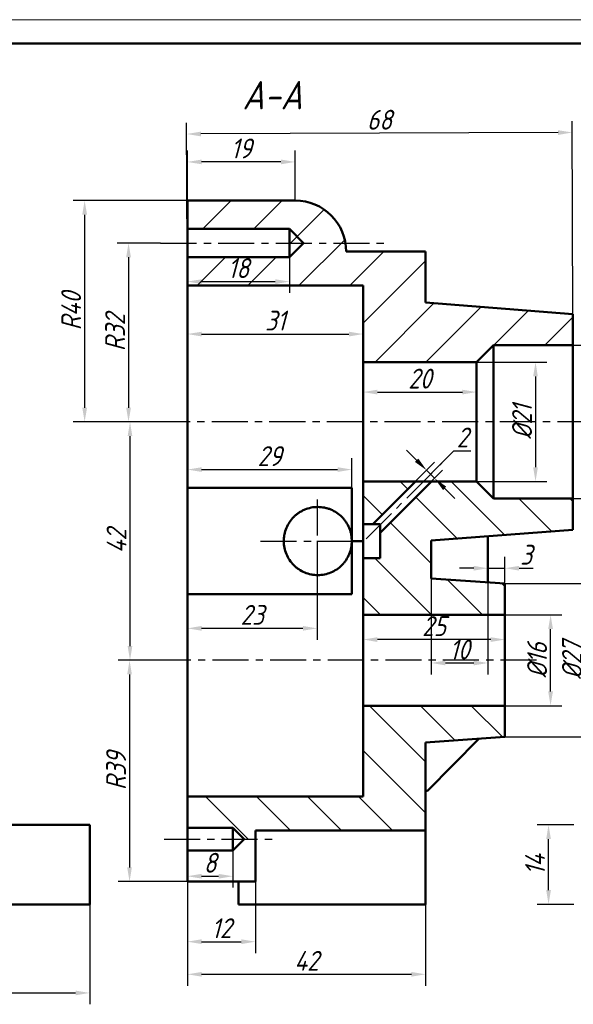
# Model space of a CAD drawing. Header units: millimetres. Extents: x 0 to 420, y -1 to 296.
# Tile 3 of 6: x 167 to 265, y 123 to 296. Entities that reach past the tile are written whole.
import ezdxf

# ---------------------------------------------------------------- set-up
doc = ezdxf.new("R2010")
doc.units = ezdxf.units.MM
doc.header["$LTSCALE"] = 0.2
doc.linetypes.add('CENTER', pattern=[50.8, 31.75, -6.35, 6.35, -6.35])
doc.layers.add('Thin Line', color=7, linetype='Continuous')
doc.layers.add('点划线', color=3, linetype='CENTER')
for name, color, linetype, lineweight in [('Think Line', 7, 'Continuous', 50), ('粗实线', 7, 'Continuous', 50), ('细实线', 7, 'Continuous', 25), ('阴影', 7, 'Continuous', 9)]:
    doc.layers.add(name, color=color, linetype=linetype, lineweight=lineweight)
doc.styles.add('尺寸数字', font='gbeitc.shx', dxfattribs={"bigfont": 'gbcbig.shx'})
doc.dimstyles.new("chang'an university", dxfattribs={"dimtxt": 3.5, "dimasz": 2.5, "dimexe": 2, "dimexo": 0, "dimtad": 1, "dimtoh": 1, "dimdec": 1, "dimdsep": 46, "dimtxsty": '尺寸数字', "dimcen": 2.5, "dimclrd": 256, "dimclre": 256, "dimclrt": 256, "dimadec": 0, "dimazin": 0, "dimtfac": 1, "dimtdec": 1, "dimtmove": 1, "dimatfit": 3, "dimfxl": 1, "dimlwd": -1, "dimlwe": -1, "dimarcsym": 0})
pattern_1 = [(45, (-234.062, -246.09), (-4.49013, 4.49013), [])]

# ---------------------------------------------------------------- blocks, each defined once
blk = doc.blocks.new('*D27')
at = {"layer": 'Defpoints', "color": 0, "transparency": 16777216}
for p in [(239.74, 197.7), (249.74, 196.99), (249.74, 182.79)]:
    blk.add_point(p, dxfattribs=at)
at = {"layer": 'Thin Line', "transparency": 16777216}
for p, q in [((239.74, 197.7), (239.74, 180.79)), ((249.74, 196.99), (249.74, 180.79)), ((242.24, 182.79), (247.24, 182.79))]:
    blk.add_line(p, q, dxfattribs=at)
for points in [[(242.24, 183.21), (242.24, 182.37), (239.74, 182.79)], [(247.24, 183.21), (247.24, 182.37), (249.74, 182.79)]]:
    blk.add_solid(points, dxfattribs=at)
at = {"layer": 'Thin Line', "transparency": 16777216, "insert": (244.74, 185.17), "char_height": 3.5, "attachment_point": 5, "style": '尺寸数字'}
blk.add_mtext('10', dxfattribs=at)
blk = doc.blocks.new('*D28')
at = {"layer": 'Defpoints', "color": 0, "transparency": 16777216}
for p in [(186.62, 225.27), (190.23, 225.27), (190.57, 183.27)]:
    blk.add_point(p, dxfattribs=at)
at = {"layer": 'Thin Line', "transparency": 16777216}
for p, q in [((190.23, 225.27), (184.62, 225.27)), ((186.62, 185.77), (186.62, 222.77)), ((190.57, 183.27), (184.62, 183.27))]:
    blk.add_line(p, q, dxfattribs=at)
for points in [[(186.2, 222.77), (187.03, 222.77), (186.62, 225.27)], [(186.2, 185.77), (187.03, 185.77), (186.62, 183.27)]]:
    blk.add_solid(points, dxfattribs=at)
at = {"layer": 'Thin Line', "transparency": 16777216, "insert": (184.24, 204.27), "char_height": 3.5, "attachment_point": 5, "rotation": 90, "style": '尺寸数字'}
blk.add_mtext('42', dxfattribs=at)
blk = doc.blocks.new('*D29')
at = {"layer": 'Defpoints', "color": 0, "transparency": 16777216}
for p in [(192.02, 256.77), (186.36, 225.27), (192.02, 225.27)]:
    blk.add_point(p, dxfattribs=at)
at = {"layer": 'Thin Line', "transparency": 16777216}
for p, q in [((192.02, 256.77), (184.36, 256.77)), ((186.36, 254.27), (186.36, 227.77)), ((192.02, 225.27), (184.36, 225.27))]:
    blk.add_line(p, q, dxfattribs=at)
for points in [[(185.94, 254.27), (186.78, 254.27), (186.36, 256.77)], [(185.94, 227.77), (186.78, 227.77), (186.36, 225.27)]]:
    blk.add_solid(points, dxfattribs=at)
at = {"layer": 'Thin Line', "transparency": 16777216, "insert": (183.99, 241.02), "char_height": 3.5, "attachment_point": 5, "rotation": 90, "style": '尺寸数字'}
blk.add_mtext('R32', dxfattribs=at)
blk = doc.blocks.new('*D30')
at = {"layer": 'Defpoints', "color": 0, "transparency": 16777216}
for p in [(196.74, 264.27), (178.62, 225.27), (196.74, 225.27)]:
    blk.add_point(p, dxfattribs=at)
at = {"layer": 'Thin Line', "transparency": 16777216}
for p, q in [((196.74, 264.27), (176.62, 264.27)), ((178.62, 261.77), (178.62, 227.77)), ((196.74, 225.27), (176.62, 225.27))]:
    blk.add_line(p, q, dxfattribs=at)
for points in [[(178.2, 261.77), (179.04, 261.77), (178.62, 264.27)], [(178.2, 227.77), (179.04, 227.77), (178.62, 225.27)]]:
    blk.add_solid(points, dxfattribs=at)
at = {"layer": 'Thin Line', "transparency": 16777216, "insert": (176.24, 244.77), "char_height": 3.5, "attachment_point": 5, "rotation": 90, "style": '尺寸数字'}
blk.add_mtext('R40', dxfattribs=at)
blk = doc.blocks.new('*D31')
at = {"layer": 'Defpoints', "color": 0, "transparency": 16777216}
for p in [(196.74, 271.06), (196.74, 264.27), (215.74, 264.27)]:
    blk.add_point(p, dxfattribs=at)
at = {"layer": 'Thin Line', "transparency": 16777216}
for p, q in [((196.74, 264.27), (196.74, 273.06)), ((215.74, 264.27), (215.74, 273.06)), ((213.24, 271.06), (199.24, 271.06))]:
    blk.add_line(p, q, dxfattribs=at)
for points in [[(199.24, 271.48), (199.24, 270.65), (196.74, 271.06)], [(213.24, 271.48), (213.24, 270.65), (215.74, 271.06)]]:
    blk.add_solid(points, dxfattribs=at)
at = {"layer": 'Thin Line', "transparency": 16777216, "insert": (206.24, 273.44), "char_height": 3.5, "attachment_point": 5, "style": '尺寸数字'}
blk.add_mtext('19', dxfattribs=at)
blk = doc.blocks.new('*D32')
at = {"layer": 'Defpoints', "color": 0, "transparency": 16777216}
for p in [(196.74, 144.27), (208.74, 144.27), (208.74, 133.69)]:
    blk.add_point(p, dxfattribs=at)
at = {"layer": 'Thin Line', "transparency": 16777216}
for p, q in [((196.74, 144.27), (196.74, 131.69)), ((208.74, 144.27), (208.74, 131.69)), ((199.24, 133.69), (206.24, 133.69))]:
    blk.add_line(p, q, dxfattribs=at)
for points in [[(199.24, 134.11), (199.24, 133.27), (196.74, 133.69)], [(206.24, 134.11), (206.24, 133.27), (208.74, 133.69)]]:
    blk.add_solid(points, dxfattribs=at)
at = {"layer": 'Thin Line', "transparency": 16777216, "insert": (202.74, 136.06), "char_height": 3.5, "attachment_point": 5, "style": '尺寸数字'}
blk.add_mtext('12', dxfattribs=at)
blk = doc.blocks.new('*D34')
at = {"layer": 'Defpoints', "color": 0, "transparency": 16777216}
for p in [(196.74, 144.27), (238.74, 144.27), (238.74, 127.94)]:
    blk.add_point(p, dxfattribs=at)
at = {"layer": 'Thin Line', "transparency": 16777216}
for p, q in [((196.74, 144.27), (196.74, 125.94)), ((238.74, 144.27), (238.74, 125.94)), ((199.24, 127.94), (236.24, 127.94))]:
    blk.add_line(p, q, dxfattribs=at)
for points in [[(199.24, 128.36), (199.24, 127.53), (196.74, 127.94)], [(236.24, 128.36), (236.24, 127.53), (238.74, 127.94)]]:
    blk.add_solid(points, dxfattribs=at)
at = {"layer": 'Thin Line', "transparency": 16777216, "insert": (217.74, 130.32), "char_height": 3.5, "attachment_point": 5, "style": '尺寸数字'}
blk.add_mtext('42', dxfattribs=at)
blk = doc.blocks.new('*D35')
at = {"layer": 'Defpoints', "color": 0, "transparency": 16777216}
for p in [(196.74, 183.27), (186.54, 144.27), (196.74, 144.27)]:
    blk.add_point(p, dxfattribs=at)
at = {"layer": 'Thin Line', "transparency": 16777216}
for p, q in [((196.74, 183.27), (184.54, 183.27)), ((186.54, 180.77), (186.54, 146.77)), ((196.74, 144.27), (184.54, 144.27))]:
    blk.add_line(p, q, dxfattribs=at)
for points in [[(186.12, 180.77), (186.95, 180.77), (186.54, 183.27)], [(186.12, 146.77), (186.95, 146.77), (186.54, 144.27)]]:
    blk.add_solid(points, dxfattribs=at)
at = {"layer": 'Thin Line', "transparency": 16777216, "insert": (184.16, 163.77), "char_height": 3.5, "attachment_point": 5, "rotation": 90, "style": '尺寸数字'}
blk.add_mtext('R39', dxfattribs=at)
blk = doc.blocks.new('*D43')
at = {"layer": 'Defpoints', "color": 0, "transparency": 16777216}
for p in [(257.74, 238.77), (257.74, 211.77), (274.76, 211.77)]:
    blk.add_point(p, dxfattribs=at)
at = {"layer": 'Thin Line', "transparency": 16777216}
for p, q in [((257.74, 238.77), (276.76, 238.77)), ((274.76, 236.27), (274.76, 214.27)), ((257.74, 211.77), (276.76, 211.77))]:
    blk.add_line(p, q, dxfattribs=at)
for points in [[(274.34, 236.27), (275.17, 236.27), (274.76, 238.77)], [(274.34, 214.27), (275.17, 214.27), (274.76, 211.77)]]:
    blk.add_solid(points, dxfattribs=at)
at = {"layer": 'Thin Line', "transparency": 16777216, "insert": (272.38, 225.27), "char_height": 3.5, "attachment_point": 5, "rotation": 90, "style": '尺寸数字'}
blk.add_mtext('%%C27', dxfattribs=at)
blk = doc.blocks.new('*D44')
at = {"layer": 'Defpoints', "color": 0, "transparency": 16777216}
for p in [(227.74, 235.77), (227.74, 214.77), (258.14, 214.77)]:
    blk.add_point(p, dxfattribs=at)
at = {"layer": 'Thin Line', "transparency": 16777216}
for p, q in [((227.74, 235.77), (260.14, 235.77)), ((258.14, 233.27), (258.14, 217.27)), ((227.74, 214.77), (260.14, 214.77))]:
    blk.add_line(p, q, dxfattribs=at)
for points in [[(257.72, 233.27), (258.55, 233.27), (258.14, 235.77)], [(257.72, 217.27), (258.55, 217.27), (258.14, 214.77)]]:
    blk.add_solid(points, dxfattribs=at)
at = {"layer": 'Thin Line', "transparency": 16777216, "insert": (255.76, 225.27), "char_height": 3.5, "attachment_point": 5, "rotation": 90, "style": '尺寸数字'}
blk.add_mtext('%%C21', dxfattribs=at)
blk = doc.blocks.new('*D45')
at = {"layer": 'Defpoints', "color": 0, "transparency": 16777216}
for p in [(240.34, 215.33), (233.21, 211.02), (234.63, 209.61)]:
    blk.add_point(p, dxfattribs=at)
at = {"layer": 'Thin Line', "transparency": 16777216}
for p, q in [((237.16, 218.51), (235.39, 220.28)), ((239.64, 216.03), (243.75, 220.14)), ((243.75, 220.14), (246.75, 220.14)), ((233.21, 211.02), (240.34, 218.15)), ((234.63, 209.61), (241.76, 216.74)), ((238.93, 216.74), (240.34, 215.33)), ((238.93, 216.74), (240.34, 215.33)), ((242.11, 213.56), (243.88, 211.79))]:
    blk.add_line(p, q, dxfattribs=at)
for points in [[(237.46, 218.8), (236.87, 218.21), (238.93, 216.74)], [(242.4, 213.85), (241.82, 213.26), (240.34, 215.33)]]:
    blk.add_solid(points, dxfattribs=at)
at = {"layer": 'Thin Line', "transparency": 16777216, "insert": (245.25, 222.52), "char_height": 3.5, "attachment_point": 5, "style": '尺寸数字'}
blk.add_mtext('2', dxfattribs=at)
blk = doc.blocks.new('*D46')
at = {"layer": 'Defpoints', "color": 0, "transparency": 16777216}
for p in [(227.74, 235.77), (247.74, 235.77), (247.74, 230.52)]:
    blk.add_point(p, dxfattribs=at)
at = {"layer": 'Thin Line', "transparency": 16777216}
for p, q in [((227.74, 235.77), (227.74, 228.52)), ((247.74, 235.77), (247.74, 228.52)), ((230.24, 230.52), (245.24, 230.52))]:
    blk.add_line(p, q, dxfattribs=at)
for points in [[(230.24, 230.93), (230.24, 230.1), (227.74, 230.52)], [(245.24, 230.93), (245.24, 230.1), (247.74, 230.52)]]:
    blk.add_solid(points, dxfattribs=at)
at = {"layer": 'Thin Line', "transparency": 16777216, "insert": (237.74, 232.89), "char_height": 3.5, "attachment_point": 5, "style": '尺寸数字'}
blk.add_mtext('20', dxfattribs=at)
blk = doc.blocks.new('*D47')
at = {"layer": 'Defpoints', "color": 0, "transparency": 16777216}
for p in [(196.74, 249.27), (227.74, 249.27), (227.74, 240.74)]:
    blk.add_point(p, dxfattribs=at)
at = {"layer": 'Thin Line', "transparency": 16777216}
for p, q in [((196.74, 249.27), (196.74, 238.74)), ((227.74, 249.27), (227.74, 238.74)), ((199.24, 240.74), (225.24, 240.74))]:
    blk.add_line(p, q, dxfattribs=at)
for points in [[(199.24, 241.15), (199.24, 240.32), (196.74, 240.74)], [(225.24, 241.15), (225.24, 240.32), (227.74, 240.74)]]:
    blk.add_solid(points, dxfattribs=at)
at = {"layer": 'Thin Line', "transparency": 16777216, "insert": (212.24, 243.11), "char_height": 3.5, "attachment_point": 5, "style": '尺寸数字'}
blk.add_mtext('31', dxfattribs=at)
blk = doc.blocks.new('*D48')
at = {"layer": 'Defpoints', "color": 0, "transparency": 16777216}
for p in [(225.74, 216.86), (196.74, 194.89), (225.74, 194.89)]:
    blk.add_point(p, dxfattribs=at)
at = {"layer": 'Thin Line', "transparency": 16777216}
for p, q in [((196.74, 194.89), (196.74, 218.86)), ((225.74, 194.89), (225.74, 218.86)), ((199.24, 216.86), (223.24, 216.86))]:
    blk.add_line(p, q, dxfattribs=at)
for points in [[(199.24, 217.28), (199.24, 216.45), (196.74, 216.86)], [(223.24, 217.28), (223.24, 216.45), (225.74, 216.86)]]:
    blk.add_solid(points, dxfattribs=at)
at = {"layer": 'Thin Line', "transparency": 16777216, "insert": (211.24, 219.24), "char_height": 3.5, "attachment_point": 5, "style": '尺寸数字'}
blk.add_mtext('29', dxfattribs=at)
blk = doc.blocks.new('*D55')
at = {"layer": 'Defpoints', "color": 0, "transparency": 16777216}
for p in [(252.74, 191.27), (260.79, 191.27), (252.74, 175.27)]:
    blk.add_point(p, dxfattribs=at)
at = {"layer": 'Thin Line', "transparency": 16777216}
for p, q in [((252.74, 191.27), (262.79, 191.27)), ((260.79, 177.77), (260.79, 188.77)), ((252.74, 175.27), (262.79, 175.27))]:
    blk.add_line(p, q, dxfattribs=at)
for points in [[(260.37, 188.77), (261.21, 188.77), (260.79, 191.27)], [(260.37, 177.77), (261.21, 177.77), (260.79, 175.27)]]:
    blk.add_solid(points, dxfattribs=at)
at = {"layer": 'Thin Line', "transparency": 16777216, "insert": (258.42, 183.27), "char_height": 3.5, "attachment_point": 5, "rotation": 90, "style": '尺寸数字'}
blk.add_mtext('%%C16', dxfattribs=at)
blk = doc.blocks.new('*D56')
at = {"layer": 'Defpoints', "color": 0, "transparency": 16777216}
for p in [(252.74, 196.77), (252.74, 169.78), (266.93, 169.78)]:
    blk.add_point(p, dxfattribs=at)
at = {"layer": 'Thin Line', "transparency": 16777216}
for p, q in [((252.74, 196.77), (268.93, 196.77)), ((266.93, 194.27), (266.93, 172.28)), ((252.74, 169.78), (268.93, 169.78))]:
    blk.add_line(p, q, dxfattribs=at)
for points in [[(266.52, 194.27), (267.35, 194.27), (266.93, 196.77)], [(266.52, 172.28), (267.35, 172.28), (266.93, 169.78)]]:
    blk.add_solid(points, dxfattribs=at)
at = {"layer": 'Thin Line', "transparency": 16777216, "insert": (264.56, 183.28), "char_height": 3.5, "attachment_point": 5, "rotation": 90, "style": '尺寸数字'}
blk.add_mtext('%%C27', dxfattribs=at)
blk = doc.blocks.new('*D58')
at = {"layer": 'Defpoints', "color": 0, "transparency": 16777216}
for p in [(260.43, 154.27), (264.87, 154.27), (264.87, 140.27)]:
    blk.add_point(p, dxfattribs=at)
at = {"layer": 'Thin Line', "transparency": 16777216}
for p, q in [((264.87, 154.27), (258.43, 154.27)), ((260.43, 142.77), (260.43, 151.77)), ((264.87, 140.27), (258.43, 140.27))]:
    blk.add_line(p, q, dxfattribs=at)
for points in [[(260.02, 151.77), (260.85, 151.77), (260.43, 154.27)], [(260.02, 142.77), (260.85, 142.77), (260.43, 140.27)]]:
    blk.add_solid(points, dxfattribs=at)
at = {"layer": 'Thin Line', "transparency": 16777216, "insert": (258.06, 147.27), "char_height": 3.5, "attachment_point": 5, "rotation": 90, "style": '尺寸数字'}
blk.add_mtext('14', dxfattribs=at)
blk = doc.blocks.new('*D63')
at = {"layer": 'Defpoints', "color": 0, "transparency": 16777216}
for p in [(43.51, 140.27), (179.51, 140.27), (179.51, 124.66)]:
    blk.add_point(p, dxfattribs=at)
at = {"layer": 'Thin Line', "transparency": 16777216}
for p, q in [((43.51, 140.27), (43.51, 122.66)), ((179.51, 140.27), (179.51, 122.66)), ((46.01, 124.66), (177.01, 124.66))]:
    blk.add_line(p, q, dxfattribs=at)
for points in [[(46.01, 125.07), (46.01, 124.24), (43.51, 124.66)], [(177.01, 125.07), (177.01, 124.24), (179.51, 124.66)]]:
    blk.add_solid(points, dxfattribs=at)
at = {"layer": 'Thin Line', "transparency": 16777216, "insert": (111.51, 127.03), "char_height": 3.5, "attachment_point": 5, "style": '尺寸数字'}
blk.add_mtext('136', dxfattribs=at)
blk = doc.blocks.new('*D79')
at = {"layer": 'Defpoints', "color": 0, "transparency": 16777216}
for p in [(196.62, 275.98), (196.74, 244.01), (264.74, 244.27)]:
    blk.add_point(p, dxfattribs=at)
at = {"layer": 'Thin Line', "transparency": 16777216}
for p, q in [((196.74, 244.01), (196.61, 277.98)), ((264.74, 244.27), (264.61, 278.25)), ((262.12, 276.24), (199.12, 275.99))]:
    blk.add_line(p, q, dxfattribs=at)
for points in [[(199.12, 276.4), (199.12, 275.57), (196.62, 275.98)], [(262.12, 276.65), (262.12, 275.82), (264.62, 276.25)]]:
    blk.add_solid(points, dxfattribs=at)
at = {"layer": 'Thin Line', "transparency": 16777216, "insert": (230.61, 278.49), "char_height": 3.5, "attachment_point": 5, "rotation": 0.226, "style": '尺寸数字'}
blk.add_mtext('68', dxfattribs=at)
blk = doc.blocks.new('*D80')
at = {"layer": 'Defpoints', "color": 0, "transparency": 16777216}
for p in [(252.74, 199.48), (249.74, 196.99), (252.74, 196.99)]:
    blk.add_point(p, dxfattribs=at)
at = {"layer": 'Thin Line', "transparency": 16777216}
for p, q in [((249.74, 196.99), (249.74, 201.48)), ((252.74, 196.99), (252.74, 201.48)), ((247.24, 199.48), (244.74, 199.48)), ((249.74, 199.48), (252.74, 199.48)), ((255.24, 199.48), (257.74, 199.48))]:
    blk.add_line(p, q, dxfattribs=at)
for points in [[(247.24, 199.9), (247.24, 199.07), (249.74, 199.48)], [(255.24, 199.9), (255.24, 199.07), (252.74, 199.48)]]:
    blk.add_solid(points, dxfattribs=at)
at = {"layer": 'Thin Line', "transparency": 16777216, "insert": (256.49, 201.86), "char_height": 3.5, "attachment_point": 5, "style": '尺寸数字'}
blk.add_mtext('3', dxfattribs=at)
blk = doc.blocks.new('*D81')
at = {"layer": 'Defpoints', "color": 0, "transparency": 16777216}
for p in [(227.74, 191.27), (252.74, 191.27), (227.74, 186.92)]:
    blk.add_point(p, dxfattribs=at)
at = {"layer": 'Thin Line', "transparency": 16777216}
for p, q in [((227.74, 191.27), (227.74, 184.92)), ((252.74, 191.27), (252.74, 184.92)), ((250.24, 186.92), (230.24, 186.92))]:
    blk.add_line(p, q, dxfattribs=at)
for points in [[(230.24, 187.33), (230.24, 186.5), (227.74, 186.92)], [(250.24, 187.33), (250.24, 186.5), (252.74, 186.92)]]:
    blk.add_solid(points, dxfattribs=at)
at = {"layer": 'Thin Line', "transparency": 16777216, "insert": (240.24, 189.29), "char_height": 3.5, "attachment_point": 5, "style": '尺寸数字'}
blk.add_mtext('25', dxfattribs=at)
blk = doc.blocks.new('*D82')
at = {"layer": 'Defpoints', "color": 0, "transparency": 16777216}
for p in [(196.74, 149.77), (204.74, 149.77), (204.74, 145.22)]:
    blk.add_point(p, dxfattribs=at)
at = {"layer": 'Thin Line', "transparency": 16777216}
for p, q in [((196.74, 149.77), (196.74, 143.22)), ((204.74, 149.77), (204.74, 143.22)), ((199.24, 145.22), (202.24, 145.22))]:
    blk.add_line(p, q, dxfattribs=at)
for points in [[(199.24, 145.64), (199.24, 144.8), (196.74, 145.22)], [(202.24, 145.64), (202.24, 144.8), (204.74, 145.22)]]:
    blk.add_solid(points, dxfattribs=at)
at = {"layer": 'Thin Line', "transparency": 16777216, "insert": (200.74, 147.59), "char_height": 3.5, "attachment_point": 5, "style": '尺寸数字'}
blk.add_mtext('8', dxfattribs=at)
blk = doc.blocks.new('*D83')
at = {"layer": 'Defpoints', "color": 0, "transparency": 16777216}
for p in [(196.74, 254.27), (214.74, 254.27), (214.74, 249.98)]:
    blk.add_point(p, dxfattribs=at)
at = {"layer": 'Thin Line', "transparency": 16777216}
for p, q in [((196.74, 254.27), (196.74, 247.98)), ((214.74, 254.27), (214.74, 247.98)), ((199.24, 249.98), (212.24, 249.98))]:
    blk.add_line(p, q, dxfattribs=at)
for points in [[(199.24, 250.39), (199.24, 249.56), (196.74, 249.98)], [(212.24, 250.39), (212.24, 249.56), (214.74, 249.98)]]:
    blk.add_solid(points, dxfattribs=at)
at = {"layer": 'Thin Line', "transparency": 16777216, "insert": (205.74, 252.35), "char_height": 3.5, "attachment_point": 5, "style": '尺寸数字'}
blk.add_mtext('18', dxfattribs=at)
blk = doc.blocks.new('*D85')
at = {"layer": 'Defpoints', "color": 0, "transparency": 16777216}
for p in [(196.74, 204.32), (219.62, 204.32), (196.74, 188.89)]:
    blk.add_point(p, dxfattribs=at)
at = {"layer": 'Thin Line', "transparency": 16777216}
for p, q in [((196.74, 204.32), (196.74, 186.89)), ((219.62, 204.32), (219.62, 186.89)), ((217.12, 188.89), (199.24, 188.89))]:
    blk.add_line(p, q, dxfattribs=at)
for points in [[(199.24, 189.31), (199.24, 188.48), (196.74, 188.89)], [(217.12, 189.31), (217.12, 188.48), (219.62, 188.89)]]:
    blk.add_solid(points, dxfattribs=at)
at = {"layer": 'Thin Line', "transparency": 16777216, "insert": (208.18, 191.27), "char_height": 3.5, "attachment_point": 5, "style": '尺寸数字'}
blk.add_mtext('23', dxfattribs=at)

msp = doc.modelspace()

# ---------------------------------------------------------------- hatches: boundary and pattern name
at = {"layer": '阴影', "linetype": 'Continuous', "lineweight": 25}
h = msp.add_hatch(dxfattribs=at)
h.set_pattern_fill('ANSI31', scale=2, style=0)
h.set_pattern_definition(pattern_1)
edge = h.paths.add_edge_path(flags=0)
edge.add_line((264.74, 238.77), (250.74, 238.77))
edge.add_line((250.74, 238.77), (247.74, 235.77))
edge.add_line((247.74, 235.77), (227.74, 235.77))
edge.add_line((227.74, 235.77), (227.74, 249.27))
edge.add_line((227.74, 249.27), (196.74, 249.27))
edge.add_line((196.74, 249.27), (196.74, 254.27))
edge.add_line((196.74, 254.27), (214.74, 254.27))
edge.add_line((214.74, 254.27), (214.74, 259.27))
edge.add_line((214.74, 259.27), (196.74, 259.27))
edge.add_line((196.74, 259.27), (196.74, 264.27))
edge.add_line((196.74, 264.27), (208.74, 264.27))
edge.add_line((208.74, 264.27), (215.74, 264.27))
edge.add_arc((215.74, 255.27), 9, 0, 90, ccw=False)
edge.add_line((224.74, 255.27), (238.74, 255.27))
edge.add_line((238.74, 255.27), (238.74, 246.27))
edge.add_line((238.74, 246.27), (264.74, 244.27))
edge.add_line((264.74, 244.27), (264.74, 238.77))
at = {"layer": '阴影'}
h = msp.add_hatch(dxfattribs=at)
h.set_pattern_fill('ANSI31', color=256, scale=2, angle=90)
h.paths.add_polyline_path([(252.74, 169.78), (252.74, 175.27), (227.74, 175.27), (227.74, 159.27), (196.74, 159.27), (196.74, 153.77), (204.74, 153.77), (206.74, 151.77), (208.74, 151.77), (208.74, 153.27), (238.74, 153.27), (238.74, 168.78)])
h.paths.add_polyline_path([(239.74, 204.35), (264.74, 206.27), (264.74, 211.77), (250.74, 211.77), (247.74, 214.77), (239.79, 214.77), (230.74, 205.73), (230.74, 201.27), (227.74, 201.27), (227.74, 191.27), (252.74, 191.27), (252.74, 196.77), (239.74, 197.7)])
h.paths.add_polyline_path([(236.96, 214.77), (227.74, 214.77), (227.74, 207.27), (229.46, 207.27)])
at = {"layer": '阴影', "linetype": 'Continuous', "lineweight": 25}
h = msp.add_hatch(dxfattribs=at)
h.set_pattern_fill('ANSI31', scale=2, style=0)
h.set_pattern_definition(pattern_1)
edge = h.paths.add_edge_path()
edge.add_line((252.25, 169.74), (252.14, 169.73))
edge.add_line((252.14, 169.73), (252.58, 169.76))
edge.add_line((252.58, 169.76), (252.47, 169.76))
edge.add_line((252.47, 169.76), (252.36, 169.75))
edge.add_line((252.36, 169.75), (252.25, 169.74))
h.paths.add_polyline_path([(250.5, 169.62), (250.39, 169.61), (250.99, 169.65), (250.94, 169.65), (250.83, 169.64), (250.72, 169.63), (250.61, 169.62)])
h.paths.add_polyline_path([(243.45, 169.11), (243.39, 169.11), (243.28, 169.1), (243.17, 169.09), (243.06, 169.09), (242.95, 169.08), (242.84, 169.07), (242.74, 169.06), (242.63, 169.05), (242.52, 169.05), (242.41, 169.04), (242.3, 169.03), (242.19, 169.02), (242.08, 169.02), (241.97, 169.01), (241.86, 169), (241.75, 168.99)])
edge = h.paths.add_edge_path()
edge.add_line((240.55, 168.91), (240.44, 168.9))
edge.add_line((240.44, 168.9), (240.33, 168.89))
edge.add_line((240.33, 168.89), (240.22, 168.88))
edge.add_line((240.22, 168.88), (240.11, 168.88))
edge.add_line((240.11, 168.88), (240, 168.87))
edge.add_line((240, 168.87), (239.89, 168.86))
edge.add_line((239.89, 168.86), (239.78, 168.85))
edge.add_line((239.78, 168.85), (239.67, 168.84))
edge.add_line((239.67, 168.84), (239.56, 168.84))
edge.add_line((239.56, 168.84), (239.45, 168.83))
edge.add_line((239.45, 168.83), (239.34, 168.82))
edge.add_line((239.34, 168.82), (239.24, 168.81))
edge.add_line((239.24, 168.81), (239.13, 168.8))
edge.add_line((239.13, 168.8), (239.02, 168.8))
edge.add_line((239.02, 168.8), (240.55, 168.91))
edge = h.paths.add_edge_path()
edge.add_line((241.64, 168.98), (241.53, 168.98))
edge.add_line((241.53, 168.98), (241.42, 168.97))
edge.add_line((241.42, 168.97), (241.31, 168.96))
edge.add_line((241.31, 168.96), (241.2, 168.95))
edge.add_line((241.2, 168.95), (241.09, 168.95))
edge.add_line((241.09, 168.95), (240.99, 168.94))
edge.add_line((240.99, 168.94), (240.88, 168.93))
edge.add_line((240.88, 168.93), (240.77, 168.92))
edge.add_line((240.77, 168.92), (241.64, 168.98))

# ---------------------------------------------------------------- linework, layer by layer
at = {"layer": 'Think Line', "lineweight": 25}
msp.add_line((419.96, 296.12), (0, 295.98), dxfattribs=at)
at = {"layer": 'Think Line'}
msp.add_line((415, 292), (26.42, 291.86), dxfattribs=at)
at = {"layer": '点划线'}
for p, q in [((192.02, 256.77), (231.74, 256.77)), ((268.34, 225.27), (190.23, 225.27)), ((228.24, 204.64), (241.61, 218.01)), ((219.62, 211.59), (219.62, 197.04)), ((209.66, 204.27), (227.74, 204.27)), ((258.32, 183.27), (190.57, 183.27)), ((192.62, 151.77), (212.41, 151.77))]:
    msp.add_line(p, q, dxfattribs=at)
at = {"layer": '粗实线', "color": 7, "linetype": 'Continuous', "lineweight": 50}
for p, q in [((196.74, 264.27), (208.74, 264.27)), ((196.74, 259.27), (196.74, 264.27)), ((208.74, 264.27), (215.74, 264.27)), ((196.74, 259.27), (214.74, 259.27)), ((196.74, 254.27), (196.74, 259.27)), ((214.74, 254.27), (214.74, 259.27)), ((238.74, 255.27), (224.74, 255.27)), ((238.74, 255.27), (238.74, 246.27)), ((214.74, 254.27), (196.74, 254.27)), ((196.74, 249.27), (196.74, 254.27)), ((196.74, 249.27), (227.74, 249.27)), ((196.74, 213.66), (196.74, 249.27)), ((227.74, 235.77), (227.74, 249.27)), ((238.74, 246.27), (264.74, 244.27)), ((264.74, 244.27), (264.74, 238.77)), ((250.74, 238.77), (247.74, 235.77)), ((250.74, 238.77), (264.74, 238.77)), ((250.74, 238.77), (250.74, 211.77)), ((264.74, 238.77), (264.74, 211.77)), ((227.74, 235.77), (247.74, 235.77)), ((227.74, 214.77), (227.74, 235.77)), ((247.74, 235.77), (247.74, 214.77)), ((225.74, 213.66), (196.74, 213.66)), ((196.74, 194.89), (196.74, 213.66)), ((225.74, 213.66), (225.74, 204.27)), ((227.74, 207.27), (227.74, 214.77)), ((247.74, 214.77), (227.74, 214.77)), ((247.74, 214.77), (250.74, 211.77)), ((264.74, 211.77), (250.74, 211.77)), ((264.74, 211.77), (264.74, 206.27)), ((227.74, 207.27), (230.74, 207.27)), ((227.74, 201.27), (227.74, 207.27)), ((230.74, 201.27), (230.74, 207.27)), ((264.74, 206.27), (239.74, 204.35)), ((249.74, 205.12), (249.74, 196.99)), ((225.74, 204.27), (225.74, 194.89)), ((239.74, 204.35), (239.74, 197.7)), ((230.74, 201.27), (227.74, 201.27)), ((227.74, 191.27), (227.74, 201.27)), ((239.74, 197.7), (252.74, 196.77)), ((252.74, 196.77), (252.74, 191.27)), ((196.74, 194.89), (225.74, 194.89)), ((196.74, 159.27), (196.74, 194.89)), ((227.74, 191.27), (252.74, 191.27)), ((227.74, 175.27), (227.74, 191.27)), ((252.74, 191.27), (252.74, 175.27)), ((227.74, 175.27), (252.74, 175.27)), ((227.74, 175.27), (227.74, 159.27)), ((252.74, 169.77), (252.74, 175.27)), ((238.74, 168.78), (252.74, 169.78)), ((238.74, 140.27), (238.74, 168.78)), ((248.11, 169.45), (239.09, 160.29)), ((238.74, 160.29), (239.09, 160.29)), ((196.74, 159.27), (227.74, 159.27)), ((196.74, 159.27), (196.74, 153.77)), ((174.51, 154.27), (154.01, 154.27)), ((174.51, 154.27), (179.51, 154.27)), ((179.51, 140.27), (179.51, 154.27)), ((204.74, 153.77), (196.74, 153.77)), ((196.74, 149.77), (196.74, 153.77)), ((204.74, 153.77), (204.74, 149.77)), ((196.74, 149.77), (204.74, 149.77)), ((196.74, 149.77), (196.74, 144.27)), ((196.74, 144.27), (205.74, 144.27)), ((205.74, 140.27), (205.74, 144.27)), ((151.51, 140.27), (174.51, 140.27)), ((174.51, 140.27), (179.51, 140.27))]:
    msp.add_line(p, q, dxfattribs=at)
at = {"layer": '粗实线'}
for p, q in [((214.74, 259.27), (217.24, 256.77)), ((217.24, 256.77), (214.74, 254.27)), ((236.96, 214.77), (229.46, 207.27)), ((239.79, 214.77), (230.74, 205.73)), ((225.74, 204.27), (227.74, 204.27)), ((204.74, 153.77), (206.74, 151.77)), ((208.74, 153.27), (208.74, 144.27)), ((206.74, 151.77), (204.74, 149.77)), ((205.74, 144.27), (208.74, 144.27)), ((238.74, 140.27), (205.74, 140.27))]:
    msp.add_line(p, q, dxfattribs=at)
at = {"layer": '粗实线', "lineweight": 50}
msp.add_line((208.74, 153.27), (238.74, 153.27), dxfattribs=at)
at = {"layer": '粗实线', "color": 7, "linetype": 'Continuous', "lineweight": 50}
msp.add_arc((215.74, 255.27), 9, 0, 90, dxfattribs=at)
msp.add_open_spline([(225.74, 204.27), (225.74, 204.67), (225.7, 205.06), (225.59, 205.64), (225.54, 205.83), (225.43, 206.21), (225.36, 206.4), (225.13, 206.94), (224.95, 207.29), (224.62, 207.77), (224.5, 207.93), (224.25, 208.24), (224.12, 208.38), (223.71, 208.79), (223.41, 209.04), (222.75, 209.48), (222.41, 209.67), (221.87, 209.89), (221.68, 209.96), (221.31, 210.07), (221.11, 210.12), (220.53, 210.24), (220.14, 210.27), (219.35, 210.28), (218.95, 210.24), (218.18, 210.08), (217.81, 209.97), (217.26, 209.74), (217.08, 209.66), (216.74, 209.47), (216.57, 209.37), (216.25, 209.15), (216.09, 209.04), (215.79, 208.79), (215.64, 208.66), (215.22, 208.24), (214.98, 207.94), (214.54, 207.29), (214.35, 206.94), (214.05, 206.22), (213.94, 205.84), (213.82, 205.26), (213.79, 205.06), (213.75, 204.67), (213.74, 204.47), (213.74, 203.88), (213.78, 203.49), (213.94, 202.71), (214.05, 202.34), (214.35, 201.61), (214.54, 201.26), (214.97, 200.61), (215.22, 200.31), (215.64, 199.9), (215.78, 199.76), (216.09, 199.51), (216.24, 199.4), (216.73, 199.07), (217.07, 198.89), (217.8, 198.58), (218.18, 198.47), (218.76, 198.35), (218.95, 198.32), (219.34, 198.28), (219.54, 198.27), (220.14, 198.27), (220.53, 198.31), (221.3, 198.47), (221.68, 198.58), (222.4, 198.88), (222.75, 199.07), (223.4, 199.5), (223.71, 199.75), (224.12, 200.17), (224.25, 200.31), (224.5, 200.61), (224.62, 200.77), (224.95, 201.26), (225.13, 201.61), (225.43, 202.33), (225.55, 202.71), (225.7, 203.48), (225.74, 203.88), (225.74, 204.27)], degree=3, knots=[0, 0, 0, 0, 0.03125, 0.03125, 0.046875, 0.046875, 0.0625, 0.0625, 0.09375, 0.09375, 0.109375, 0.109375, 0.125, 0.125, 0.15625, 0.15625, 0.1875, 0.1875, 0.203125, 0.203125, 0.21875, 0.21875, 0.25, 0.25, 0.28125, 0.28125, 0.3125, 0.3125, 0.328125, 0.328125, 0.34375, 0.34375, 0.359375, 0.359375, 0.375, 0.375, 0.40625, 0.40625, 0.4375, 0.4375, 0.46875, 0.46875, 0.484375, 0.484375, 0.5, 0.5, 0.53125, 0.53125, 0.5625, 0.5625, 0.59375, 0.59375, 0.625, 0.625, 0.640625, 0.640625, 0.65625, 0.65625, 0.6875, 0.6875, 0.71875, 0.71875, 0.734375, 0.734375, 0.75, 0.75, 0.78125, 0.78125, 0.8125, 0.8125, 0.84375, 0.84375, 0.875, 0.875, 0.890625, 0.890625, 0.90625, 0.90625, 0.9375, 0.9375, 0.96875, 0.96875, 1, 1, 1, 1], dxfattribs=at)

# ---------------------------------------------------------------- texts
at = {"layer": '细实线', "insert": (206.44, 285.32), "char_height": 5, "attachment_point": 1, "style": '尺寸数字'}
msp.add_mtext_dynamic_manual_height_columns('A-A', width=20.1349, gutter_width=25, heights=[0], dxfattribs=at)

# ---------------------------------------------------------------- dimensions: what is measured, and where the dimension line sits
at = {"layer": 'Thin Line'}
for p1, p2, distance, picture, middle in [((264.74, 244.27), (196.74, 244.01), -31.97, '*D79', (230.61, 278.49)), ((233.21, 211.02), (234.63, 209.61), 8.08, '*D45', (244.37, 222.52))]:
    dim = msp.add_aligned_dim(p1=p1, p2=p2, distance=distance, dimstyle="chang'an university", dxfattribs=at)
    dim.commit()
    dim.dimension.update_dxf_attribs({"geometry": picture, "text_midpoint": middle})
for base, p1, p2, picture, middle in [((196.74, 271.06), (215.74, 264.27), (196.74, 264.27), '*D31', (206.24, 273.44)), ((214.74, 249.98), (196.74, 254.27), (214.74, 254.27), '*D83', (205.74, 252.35)), ((227.74, 240.74), (196.74, 249.27), (227.74, 249.27), '*D47', (212.24, 243.11)), ((247.74, 230.52), (227.74, 235.77), (247.74, 235.77), '*D46', (237.74, 232.89)), ((225.74, 216.86), (196.74, 194.89), (225.74, 194.89), '*D48', (211.24, 219.24)), ((249.74, 182.79), (239.74, 197.7), (249.74, 196.99), '*D27', (244.74, 185.17)), ((227.74, 186.92), (252.74, 191.27), (227.74, 191.27), '*D81', (240.24, 189.29)), ((204.74, 145.22), (196.74, 149.77), (204.74, 149.77), '*D82', (200.74, 147.59)), ((208.74, 133.69), (196.74, 144.27), (208.74, 144.27), '*D32', (202.74, 136.06)), ((238.74, 127.94), (196.74, 144.27), (238.74, 144.27), '*D34', (217.74, 130.32)), ((179.51, 124.66), (43.51, 140.27), (179.51, 140.27), '*D63', (111.51, 127.03))]:
    dim = msp.add_linear_dim(base=base, p1=p1, p2=p2, dimstyle="chang'an university", dxfattribs=at)
    dim.commit()
    dim.dimension.update_dxf_attribs({"geometry": picture, "text_midpoint": middle})
for base, p1, p2, text, picture, middle in [((178.62, 225.27), (196.74, 264.27), (196.74, 225.27), 'R40', '*D30', (176.24, 244.77)), ((186.36, 225.27), (192.02, 256.77), (192.02, 225.27), 'R32', '*D29', (183.99, 241.02)), ((274.76, 211.77), (257.74, 238.77), (257.74, 211.77), '%%C<>', '*D43', (272.38, 225.27)), ((258.14, 214.77), (227.74, 235.77), (227.74, 214.77), '%%C<>', '*D44', (255.76, 225.27)), ((266.93, 169.78), (252.74, 196.77), (252.74, 169.78), '%%C<>', '*D56', (264.56, 183.28)), ((186.54, 144.27), (196.74, 183.27), (196.74, 144.27), 'R<>', '*D35', (184.16, 163.77))]:
    dim = msp.add_linear_dim(base=base, p1=p1, p2=p2, angle=90, text=text, dimstyle="chang'an university", dxfattribs=at)
    dim.commit()
    dim.dimension.update_dxf_attribs({"geometry": picture, "text_midpoint": middle})
for base, p1, p2, angle, picture, middle in [((186.62, 225.27), (190.57, 183.27), (190.23, 225.27), 270, '*D28', (184.24, 204.27)), ((260.43, 154.27), (264.87, 140.27), (264.87, 154.27), 90, '*D58', (258.06, 147.27))]:
    dim = msp.add_linear_dim(base=base, p1=p1, p2=p2, angle=angle, dimstyle="chang'an university", dxfattribs=at)
    dim.commit()
    dim.dimension.update_dxf_attribs({"geometry": picture, "text_midpoint": middle})
dim = msp.add_linear_dim(base=(196.74, 188.89), p1=(219.62, 204.32), p2=(196.74, 204.32), text='23', dimstyle="chang'an university", dxfattribs=at)
dim.commit()
dim.dimension.update_dxf_attribs({"geometry": '*D85', "text_midpoint": (208.18, 191.27)})
dim = msp.add_linear_dim(base=(252.74, 199.48), p1=(249.74, 196.99), p2=(252.74, 196.99), dimstyle="chang'an university", dxfattribs=at)
dim.commit()
dim.dimension.update_dxf_attribs({"geometry": '*D80', "text_midpoint": (256.49, 199.48), "dimtype": 160})
dim = msp.add_aligned_dim(p1=(252.74, 175.27), p2=(252.74, 191.27), distance=-8.05, text='%%C<>', dimstyle="chang'an university", dxfattribs=at)
dim.commit()
dim.dimension.update_dxf_attribs({"geometry": '*D55', "text_midpoint": (258.42, 183.27)})

doc.saveas('drawing.dxf')
